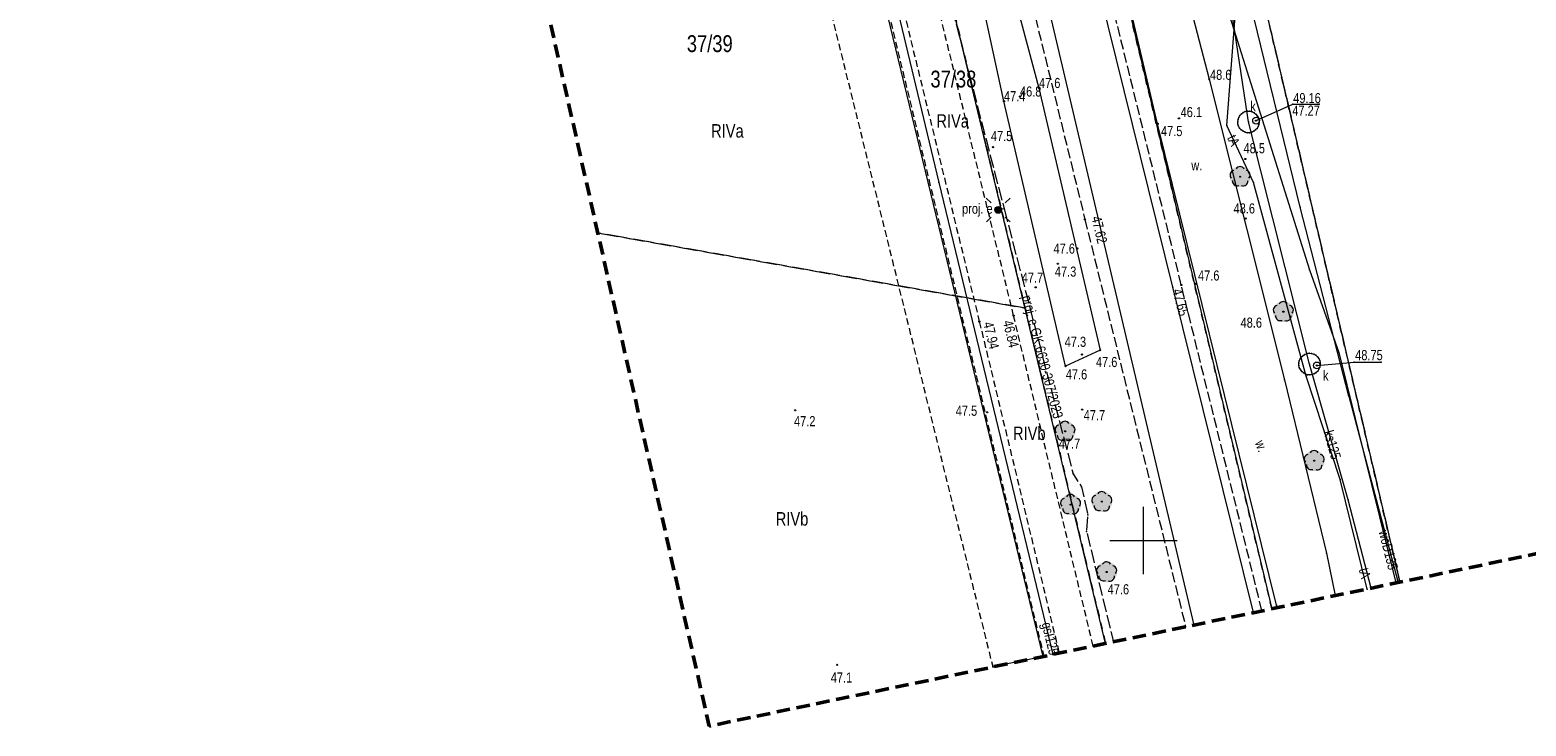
# Model space of a CAD drawing. Header units: metres. Extents: x 6439167 to 6439358, y 6043186 to 6043452.
# Tile 1 of 12: x 6439167 to 6439278, y 6043186 to 6043238. Entities that reach past the tile are written whole.
import ezdxf
from ezdxf.enums import TextEntityAlignment as Align

# ---------------------------------------------------------------- set-up
doc = ezdxf.new("R2010")
doc.units = ezdxf.units.M
for name, pattern in [('L_0_03', [1, 0.5, -0.5]), ('L_0_04', [1.5, 1, -0.5]), ('L_0_06', [2, 1.5, -0.5]), ('L_0_52', [1, 0.75, -0.25]), ('L_0_54', [1.25, 1, -0.25]), ('L_0_5A', [0.75, 0.5, -0.25])]:
    doc.linetypes.add(name, pattern=pattern)
doc.layers.get('0').update_dxf_attribs({"linetype": 'CONTINUOUS', "lineweight": 18})
for name, color, linetype, lineweight, true_color in [('209_Opis_konturu_klasyfikacyjnego', 7, 'CONTINUOUS', 18, 0x008000), ('211_Nr_dzialki', 7, 'CONTINUOUS', 18, 0x008000), ('217_Granica_konturu_klasyfikcyjnego', 7, 'L_0_06', 18, 0x008000), ('218_Granica_uzytku', 7, 'L_0_03', 18, 0x008000), ('nOT_ZagospodarowanieTerenu_P', 7, 'CONTINUOUS', 18, 0x008000), ('przewod_gazowy', 7, 'CONTINUOUS', 18, 0xbfbf00), ('przewod_gazowy_Atr1', 7, 'CONTINUOUS', 18, 0xbfbf00), ('przewod_kanalizacyjny', 7, 'CONTINUOUS', 18, 0x803300), ('przewod_kanalizacyjny_Atr1', 7, 'CONTINUOUS', 18, 0x803300), ('przewod_telekomunikacyjny_podziemny', 7, 'CONTINUOUS', 18, 0xff9100)]:
    doc.layers.add(name, color=color, linetype=linetype, lineweight=lineweight, true_color=true_color)
for name, color, linetype, lineweight in [('219_Linia_granicy', 7, 'CONTINUOUS', 18), ('AAA___MAPA_OPIS', 7, 'CONTINUOUS', 18), ('chodnik', 7, 'CONTINUOUS', 18), ('drzewo_lisciaste', 7, 'CONTINUOUS', 18), ('jezdnia', 7, 'CONTINUOUS', 18), ('komora_podziemna', 7, 'CONTINUOUS', 18), ('latarnia___ob__projektowany', 7, 'CONTINUOUS', 18), ('latarnia___ob__projektowany_Atr17', 7, 'CONTINUOUS', 18), ('nOT_Komunikacja', 7, 'CONTINUOUS', 18), ('nOT_Rzedna', 7, 'CONTINUOUS', 18), ('pikieta_naturalna', 7, 'CONTINUOUS', 18), ('pikieta_naturalna_Atr2', 7, 'CONTINUOUS', 18), ('pikieta_sztuczna', 7, 'CONTINUOUS', 18), ('pikieta_sztuczna_Atr2', 7, 'CONTINUOUS', 18), ('przewod_elektroenergetyczny_podziemny___ob__projektowany', 7, 'CONTINUOUS', 18), ('przewod_elektroenergetyczny_podziemny___ob__projektowany_Atr1', 7, 'CONTINUOUS', 18), ('przewod_telekomunikacyjny_podziemny_Atr1', 7, 'CONTINUOUS', 18), ('przewod_wodociagowy', 7, 'CONTINUOUS', 18), ('przewod_wodociagowy_Atr1', 7, 'CONTINUOUS', 18), ('row_przydrozny__poligon_', 7, 'CONTINUOUS', 18), ('row_przydrozny__poligon__Atr17', 7, 'CONTINUOUS', 18), ('rzedna', 7, 'CONTINUOUS', 18), ('rzedna_Atr2', 7, 'CONTINUOUS', 18), ('rzedna_Atr3', 7, 'CONTINUOUS', 18), ('wlaz_do_komory_lub_kanalu___okragly', 7, 'CONTINUOUS', 18), ('wlaz_do_komory_lub_kanalu___okragly_Atr17', 7, 'CONTINUOUS', 18), ('zadrzewienie__zakrzewienie', 7, 'CONTINUOUS', 18), ('Zakres', 7, 'L_0_04', 50)]:
    doc.layers.add(name, color=color, linetype=linetype, lineweight=lineweight)
doc.styles.add('Arial CE', font='Arial CE.ttf')

# ---------------------------------------------------------------- blocks, each defined once
blk = doc.blocks.new('OTZL')
at = {"linetype": 'Continuous', "lineweight": 13}
blk.add_hatch(color=7, dxfattribs=at).paths.add_polyline_path([(0, -1.54, 1), (0, 1.54, 1)])
at = {"linetype": 'Continuous', "lineweight": 18}
blk.add_hatch(color=0, dxfattribs=at).paths.add_polyline_path([(0, -0.07, 1), (0, 0.07, 1)])
at = {"color": 0, "linetype": 'Continuous', "lineweight": 18}
blk.add_circle((0, 0), 0.0721, dxfattribs=at)
for centre, radius, start, end in [((-0.8, 0.24), 0.7, 101.6336, 222.6141), ((-0.02, 0.82), 0.68, 29.5388, 149.6209), ((0.78, 0.24), 0.7, 318.5035, 78.3664), ((-0.46, -0.64), 0.7, 175.1009, 291.5014), ((0.46, -0.66), 0.7, 249.444, 4.8991)]:
    blk.add_arc(centre, radius, start, end, dxfattribs=at)
blk = doc.blocks.new('SUEO')
at = {"linetype": 'Continuous', "lineweight": 18}
blk.add_hatch(color=7, dxfattribs=at).paths.add_polyline_path([(0, -0.5, 1), (0, 0.5, 1)])
at = {"color": 0, "linetype": 'Continuous', "lineweight": 18, "flags": 128}
for points in [[(-1.06, 1.06), (-1.76, 1.76)], [(1.76, 1.76), (1.06, 1.06)], [(-1.74, -1.74), (-1.06, -1.06)], [(1.06, -1.06), (1.76, -1.76)]]:
    blk.add_lwpolyline(points, dxfattribs=at)
at = {"color": 0, "linetype": 'Continuous', "lineweight": 18}
blk.add_circle((0, 0), 0.5, dxfattribs=at)
blk = doc.blocks.new('OTRN')
at = {"linetype": 'Continuous', "lineweight": 13}
blk.add_hatch(color=0, dxfattribs=at).paths.add_polyline_path([(0, -0.09, 1), (0, 0.09, 1)])
at = {"color": 0, "linetype": 'Continuous', "lineweight": 13}
blk.add_circle((0, 0), 0.0906, dxfattribs=at)

msp = doc.modelspace()

# ---------------------------------------------------------------- hatches: boundary and pattern name
at = {"layer": 'pikieta_naturalna', "linetype": 'Continuous', "lineweight": 18}
for points in [[(6439242.25, 6043233.54, 1), (6439242.25, 6043233.62, 1)], [(6439239.65, 6043232.55, 1), (6439239.65, 6043232.64, 1)], [(6439240.84, 6043232.91, 1), (6439240.84, 6043233, 1)], [(6439238.83, 6043229.14, 1), (6439238.83, 6043229.24, 1)], [(6439257.57, 6043228.26, 1), (6439257.57, 6043228.36, 1)], [(6439257.61, 6043223.86, 1), (6439257.61, 6043223.95, 1)], [(6439245.11, 6043221.62, 1), (6439245.11, 6043221.71, 1)], [(6439243.65, 6043220.5, 1), (6439243.65, 6043220.58, 1)], [(6439253.87, 6043219, 1), (6439253.87, 6043219.09, 1)], [(6439242, 6043218.75, 1), (6439242, 6043218.83, 1)], [(6439260.4, 6043216.94, 1), (6439260.4, 6043217.03, 1)], [(6439245.45, 6043213.75, 1), (6439245.45, 6043213.84, 1)], [(6439246.79, 6043214.08, 1), (6439246.79, 6043214.17, 1)], [(6439244.22, 6043212.89, 1), (6439244.22, 6043212.99, 1)], [(6439224.15, 6043209.62, 1), (6439224.15, 6043209.71, 1)], [(6439238.4, 6043209.46, 1), (6439238.4, 6043209.55, 1)], [(6439245.46, 6043209.67, 1), (6439245.46, 6043209.75, 1)], [(6439244.19, 6043208.05, 1), (6439244.19, 6043208.14, 1)], [(6439247.28, 6043197.62, 1), (6439247.28, 6043197.71, 1)], [(6439227.26, 6043190.72, 1), (6439227.26, 6043190.81, 1)]]:
    msp.add_hatch(color=18, dxfattribs=at).paths.add_polyline_path(points)
at = {"layer": 'pikieta_sztuczna', "linetype": 'Continuous', "lineweight": 18}
for points in [[(6439245.66, 6043223.79, 1), (6439245.66, 6043223.88, 1)], [(6439252.82, 6043218.92, 1), (6439252.82, 6043219, 1)], [(6439237.82, 6043216.21, 1), (6439237.82, 6043216.29, 1)], [(6439240.37, 6043216.63, 1), (6439240.37, 6043216.72, 1)]]:
    msp.add_hatch(color=18, dxfattribs=at).paths.add_polyline_path(points)
at = {"layer": 'rzedna', "linetype": 'Continuous', "lineweight": 18}
for points in [[(6439258.37, 6043231.12, 1), (6439258.37, 6043231.21, 1)], [(6439262.88, 6043212.95, 1), (6439262.88, 6043213.04, 1)]]:
    msp.add_hatch(color=34, dxfattribs=at).paths.add_polyline_path(points)

# ---------------------------------------------------------------- linework, layer by layer
for p in [(6439242.25, 6043233.58), (6439239.65, 6043232.6), (6439240.84, 6043232.95), (6439261.09, 6043232.39), (6439263.06, 6043232.39), (6439257.03, 6043231.24), (6439257.08, 6043231.4), (6439257.16, 6043231.54), (6439257.28, 6043231.66), (6439257.42, 6043231.76), (6439257.57, 6043231.83), (6439257.74, 6043231.86), (6439257.9, 6043231.86), (6439258.07, 6043231.82), (6439258.22, 6043231.75), (6439258.36, 6043231.65), (6439258.46, 6043231.52), (6439258.54, 6043231.38), (6439258.59, 6043231.22), (6439256.21, 6043230.79), (6439257.01, 6043231.07), (6439257.02, 6043230.9), (6439257.07, 6043230.74), (6439257.15, 6043230.6), (6439257.26, 6043230.48), (6439257.4, 6043230.38), (6439257.55, 6043230.31), (6439257.72, 6043230.26), (6439257.81, 6043231.06), (6439257.88, 6043230.26), (6439258.05, 6043230.3), (6439258.2, 6043230.37), (6439258.34, 6043230.47), (6439258.37, 6043231.16), (6439258.37, 6043231.16), (6439258.37, 6043231.16), (6439258.45, 6043230.58), (6439258.53, 6043230.72), (6439258.58, 6043230.88), (6439258.61, 6043231.05), (6439238.83, 6043229.19), (6439257.57, 6043228.31), (6439234.82, 6043226.56), (6439258.17, 6043226.56), (6439239.66, 6043224.62), (6439261.65, 6043224.74), (6439245.66, 6043223.83), (6439257.61, 6043223.9), (6439209.49, 6043222.82), (6439245.11, 6043221.67), (6439243.65, 6043220.54), (6439262.35, 6043220.09), (6439252.82, 6043218.96), (6439242, 6043218.79), (6439252.19, 6043218.8), (6439241.22, 6043217.25), (6439260.4, 6043216.98), (6439237.82, 6043216.25), (6439240.37, 6043216.68), (6439245.45, 6043213.8), (6439246.79, 6043214.12), (6439261.64, 6043213.48), (6439261.73, 6043213.61), (6439261.86, 6043213.73), (6439262, 6043213.81), (6439262.16, 6043213.87), (6439262.32, 6043213.89), (6439262.49, 6043213.88), (6439262.65, 6043213.83), (6439262.8, 6043213.75), (6439262.92, 6043213.64), (6439263.02, 6043213.5), (6439264.51, 6043213.94), (6439244.22, 6043212.94), (6439261.54, 6043213.16), (6439261.55, 6043212.99), (6439261.57, 6043213.32), (6439261.58, 6043212.83), (6439261.66, 6043212.68), (6439261.76, 6043212.54), (6439261.88, 6043212.43), (6439262.03, 6043212.35), (6439262.19, 6043212.3), (6439262.34, 6043213.09), (6439262.36, 6043212.29), (6439262.52, 6043212.31), (6439262.68, 6043212.37), (6439262.82, 6043212.45), (6439262.88, 6043212.99), (6439262.88, 6043212.99), (6439262.95, 6043212.57), (6439263.04, 6043212.7), (6439263.1, 6043213.35), (6439263.11, 6043212.86), (6439263.13, 6043213.19), (6439263.14, 6043213.02), (6439265.66, 6043213.23), (6439267.67, 6043213.23), (6439260.47, 6043211.93), (6439262.09, 6043212.19), (6439265.25, 6043210.71), (6439224.15, 6043209.66), (6439238.4, 6043209.51), (6439245.46, 6043209.71), (6439244.19, 6043208.1), (6439244.78, 6043204.95), (6439264.62, 6043204.52), (6439245.4, 6043203.99), (6439265.2, 6043203.02), (6439245.87, 6043201.91), (6439245.78, 6043200.67), (6439263.61, 6043199.06), (6439247.28, 6043197.66), (6439268.76, 6043196.84), (6439268.88, 6043197.04), (6439268.91, 6043196.88), (6439269.05, 6043196.9), (6439264.24, 6043195.9), (6439266.61, 6043196.39), (6439266.91, 6043196.46), (6439258.18, 6043194.64), (6439258.81, 6043194.77), (6439259.54, 6043194.92), (6439259.88, 6043195.2), (6439259.92, 6043195), (6439253.14, 6043193.59), (6439253.78, 6043193.72), (6439247.19, 6043192.35), (6439247.2, 6043192.35), (6439247.78, 6043192.47), (6439242.57, 6043191.39), (6439242.61, 6043191.4), (6439243.28, 6043191.54), (6439243.75, 6043191.63), (6439246.27, 6043192.16), (6439227.26, 6043190.77), (6439238.83, 6043190.61), (6439238.84, 6043190.61), (6439217.76, 6043186.22)]:
    msp.add_point(p)
at = {"layer": '217_Granica_konturu_klasyfikcyjnego', "lineweight": 18, "flags": 128}
for points in [[(6439244.2, 6043302.98), (6439269.05, 6043196.9)], [(6439241.22, 6043217.25), (6439232.05, 6043255.46)], [(6439241.22, 6043217.25), (6439209.49, 6043222.82)], [(6439209.49, 6043222.82), (6439241.22, 6043217.25)], [(6439247.2, 6043192.35), (6439241.22, 6043217.25)]]:
    msp.add_lwpolyline(points, dxfattribs=at)
at = {"layer": '218_Granica_uzytku', "lineweight": 18, "flags": 128}
for points in [[(6439259.54, 6043194.92), (6439206.54, 6043417.3)], [(6439206.54, 6043417.3), (6439259.54, 6043194.92)], [(6439244.2, 6043302.98), (6439269.05, 6043196.9)], [(6439269.05, 6043196.9), (6439244.2, 6043302.98)], [(6439241.22, 6043217.25), (6439232.05, 6043255.46)], [(6439232.05, 6043255.46), (6439241.22, 6043217.25)], [(6439241.22, 6043217.25), (6439209.49, 6043222.82)], [(6439209.49, 6043222.82), (6439241.22, 6043217.25)], [(6439247.2, 6043192.35), (6439241.22, 6043217.25)], [(6439241.22, 6043217.25), (6439247.2, 6043192.35)]]:
    msp.add_lwpolyline(points, dxfattribs=at)
at = {"layer": '219_Linia_granicy', "linetype": 'Continuous', "lineweight": 18, "flags": 128}
for points in [[(6439206.54, 6043417.3), (6439259.54, 6043194.92)], [(6439253.78, 6043193.72), (6439227.43, 6043305.5)], [(6439247.19, 6043192.35), (6439220.39, 6043304.03)], [(6439242.57, 6043191.39), (6439215.53, 6043302.86)], [(6439244.2, 6043302.98), (6439269.05, 6043196.9)]]:
    msp.add_lwpolyline(points, dxfattribs=at)
at = {"layer": 'AAA___MAPA_OPIS', "linetype": 'Continuous', "lineweight": 18, "flags": 128}
for points in [[(6439250, 6043197.5), (6439250, 6043202.5)], [(6439247.5, 6043200), (6439252.5, 6043200)]]:
    msp.add_lwpolyline(points, dxfattribs=at)
at = {"layer": 'chodnik', "linetype": 'L_0_5A', "lineweight": 18, "flags": 128}
for points in [[(6439229.01, 6043252.41), (6439237.82, 6043216.25)], [(6439240.37, 6043216.68), (6439231.49, 6043253.04)], [(6439237.82, 6043216.25), (6439243.75, 6043191.63)], [(6439246.27, 6043192.16), (6439240.37, 6043216.68)]]:
    msp.add_lwpolyline(points, dxfattribs=at)
at = {"layer": 'drzewo_lisciaste', "color": 94, "true_color": 0x009900}
for p in [(6439257.19, 6043227), (6439260.4, 6043216.98), (6439244.19, 6043208.1), (6439244.6, 6043202.66), (6439246.92, 6043202.88), (6439247.28, 6043197.66)]:
    msp.add_point(p, dxfattribs=at)
at = {"layer": 'jezdnia', "linetype": 'L_0_52', "lineweight": 18, "flags": 128}
for points in [[(6439252.82, 6043218.96), (6439238.49, 6043277.2)], [(6439238.89, 6043251.43), (6439245.66, 6043223.83)], [(6439245.66, 6043223.83), (6439253.14, 6043193.59)], [(6439258.81, 6043194.77), (6439252.82, 6043218.96)]]:
    msp.add_lwpolyline(points, dxfattribs=at)
at = {"layer": 'komora_podziemna', "color": 36, "linetype": 'Continuous', "lineweight": 18, "true_color": 0x803300, "flags": 128}
for points in [[(6439258.46, 6043231.52), (6439258.54, 6043231.38), (6439258.59, 6043231.22), (6439258.61, 6043231.05), (6439258.58, 6043230.88), (6439258.53, 6043230.72), (6439258.45, 6043230.58), (6439258.34, 6043230.47), (6439258.2, 6043230.37), (6439258.05, 6043230.3), (6439257.88, 6043230.26), (6439257.72, 6043230.26), (6439257.55, 6043230.31), (6439257.4, 6043230.38), (6439257.26, 6043230.48), (6439257.15, 6043230.6), (6439257.07, 6043230.74), (6439257.02, 6043230.9), (6439257.01, 6043231.07), (6439257.03, 6043231.24), (6439257.08, 6043231.4), (6439257.16, 6043231.54), (6439257.28, 6043231.66), (6439257.42, 6043231.76), (6439257.57, 6043231.83), (6439257.74, 6043231.86), (6439257.9, 6043231.86), (6439258.07, 6043231.82), (6439258.22, 6043231.75), (6439258.36, 6043231.65)], [(6439261.76, 6043212.54), (6439261.66, 6043212.68), (6439261.58, 6043212.83), (6439261.55, 6043212.99), (6439261.54, 6043213.16), (6439261.57, 6043213.32), (6439261.64, 6043213.48), (6439261.73, 6043213.61), (6439261.86, 6043213.73), (6439262, 6043213.81), (6439262.16, 6043213.87), (6439262.32, 6043213.89), (6439262.49, 6043213.88), (6439262.65, 6043213.83), (6439262.8, 6043213.75), (6439262.92, 6043213.64), (6439263.02, 6043213.5), (6439263.1, 6043213.35), (6439263.13, 6043213.19), (6439263.14, 6043213.02), (6439263.11, 6043212.86), (6439263.04, 6043212.7), (6439262.95, 6043212.57), (6439262.82, 6043212.45), (6439262.68, 6043212.37), (6439262.52, 6043212.31), (6439262.36, 6043212.29), (6439262.19, 6043212.3), (6439262.03, 6043212.35), (6439261.88, 6043212.43)]]:
    msp.add_lwpolyline(points, close=True, dxfattribs=at)
at = {"layer": 'latarnia___ob__projektowany'}
msp.add_point((6439239.22, 6043224.53), dxfattribs=at)
at = {"layer": 'nOT_Komunikacja', "linetype": 'Continuous', "lineweight": 18, "flags": 128}
for points in [[(6439259.92, 6043195), (6439259.88, 6043195.2), (6439251.06, 6043230.93), (6439246.03, 6043252.32), (6439240.86, 6043273.44), (6439236.67, 6043292.88), (6439236.46, 6043294.48), (6439237.14, 6043296.96), (6439237.71, 6043297.98)], [(6439241.87, 6043297.06), (6439240.61, 6043296.25), (6439239.15, 6043294.48), (6439239.22, 6043292), (6439243.69, 6043274.55), (6439249.53, 6043254.76), (6439254.89, 6043234.24), (6439260.47, 6043211.93), (6439263.61, 6043199.06), (6439264.24, 6043195.9)]]:
    msp.add_lwpolyline(points, dxfattribs=at)
at = {"layer": 'nOT_Rzedna'}
for p in [(6439254.89, 6043234.24), (6439252.64, 6043231.33), (6439251.06, 6043230.93)]:
    msp.add_point(p, dxfattribs=at)
at = {"layer": 'nOT_ZagospodarowanieTerenu_P'}
msp.add_point((6439262.69, 6043205.92), dxfattribs=at)
at = {"layer": 'pikieta_naturalna', "linetype": 'Continuous', "lineweight": 18}
for centre in [(6439242.25, 6043233.58), (6439239.65, 6043232.6), (6439240.84, 6043232.95), (6439238.83, 6043229.19), (6439257.57, 6043228.31), (6439257.61, 6043223.9), (6439245.11, 6043221.67), (6439243.65, 6043220.54), (6439253.87, 6043219.05), (6439242, 6043218.79), (6439260.4, 6043216.98), (6439245.45, 6043213.8), (6439246.79, 6043214.12), (6439244.22, 6043212.94), (6439224.15, 6043209.66), (6439238.4, 6043209.51), (6439245.46, 6043209.71), (6439244.19, 6043208.1), (6439247.28, 6043197.66), (6439227.26, 6043190.77)]:
    msp.add_circle(centre, 0.045, dxfattribs=at)
at = {"layer": 'pikieta_sztuczna', "linetype": 'Continuous', "lineweight": 18}
for centre in [(6439245.66, 6043223.83), (6439252.82, 6043218.96), (6439237.82, 6043216.25), (6439240.37, 6043216.68)]:
    msp.add_circle(centre, 0.045, dxfattribs=at)
at = {"layer": 'przewod_elektroenergetyczny_podziemny___ob__projektowany', "color": 1, "linetype": 'L_0_54', "lineweight": 18, "true_color": 0xff0000, "flags": 128}
for points in [[(6439231, 6043258.96), (6439234.2, 6043245.62), (6439239.66, 6043224.62), (6439239.22, 6043224.53)], [(6439239.66, 6043224.62), (6439244.78, 6043204.95), (6439245.4, 6043203.99), (6439245.87, 6043201.91), (6439245.78, 6043200.67), (6439247.78, 6043192.47)]]:
    msp.add_lwpolyline(points, dxfattribs=at)
at = {"layer": 'przewod_gazowy', "linetype": 'Continuous', "lineweight": 18, "flags": 128}
msp.add_lwpolyline([(6439210.34, 6043328.44), (6439210.59, 6043327.31), (6439216.39, 6043303.02), (6439224.76, 6043268.5), (6439234.82, 6043226.56), (6439243.28, 6043191.54)], dxfattribs=at)
at = {"layer": 'przewod_kanalizacyjny', "linetype": 'Continuous', "lineweight": 18, "flags": 128}
msp.add_lwpolyline([(6439266.91, 6043196.46), (6439265.2, 6043203.02), (6439262.34, 6043213.09), (6439257.81, 6043231.06), (6439256.01, 6043243.03), (6439250.68, 6043262.55), (6439242.29, 6043293.83), (6439241.66, 6043296.82), (6439237.18, 6043317.26), (6439236.64, 6043319.3), (6439236.59, 6043319.52)], dxfattribs=at)
at = {"layer": 'przewod_telekomunikacyjny_podziemny', "linetype": 'Continuous', "lineweight": 18, "flags": 128}
for points in [[(6439211.29, 6043418.25), (6439214.92, 6043407.25), (6439219.28, 6043390.58), (6439224.63, 6043368.26), (6439229.24, 6043346.26), (6439231.22, 6043330.78), (6439234.97, 6043317.05), (6439240.68, 6043296.41), (6439247.91, 6043270.22), (6439250.58, 6043258.93), (6439253.14, 6043251.73), (6439255.17, 6043242.89), (6439262.35, 6043220.09), (6439264.51, 6043213.94), (6439268.76, 6043196.84)], [(6439258.18, 6043194.64), (6439252.19, 6043218.8), (6439235.98, 6043284.32), (6439230.69, 6043306.47), (6439225.7, 6043326.36)], [(6439266.61, 6043196.39), (6439264.62, 6043204.52), (6439262.09, 6043212.19), (6439258.17, 6043226.56), (6439256.21, 6043230.79), (6439256.79, 6043238.56), (6439253.81, 6043249.63), (6439247.97, 6043269.55)]]:
    msp.add_lwpolyline(points, dxfattribs=at)
at = {"layer": 'przewod_wodociagowy', "color": 5, "linetype": 'Continuous', "lineweight": 18, "true_color": 0x0000ff, "flags": 128}
for points in [[(6439265.25, 6043210.71), (6439261.65, 6043224.74), (6439256.51, 6043245.76), (6439255.21, 6043250.24), (6439252.45, 6043261.46), (6439249.59, 6043273.27), (6439249.2, 6043274.22), (6439244.99, 6043290.8), (6439242.95, 6043297.43)], [(6439265.25, 6043210.71), (6439268.88, 6043197.04), (6439268.91, 6043196.88)]]:
    msp.add_lwpolyline(points, dxfattribs=at)
at = {"layer": 'row_przydrozny__poligon_', "linetype": 'Continuous', "lineweight": 18, "flags": 128}
msp.add_lwpolyline([(6439237.11, 6043252.75), (6439242.25, 6043233.58), (6439246.79, 6043214.12), (6439244.22, 6043212.94), (6439239.65, 6043232.6), (6439235.36, 6043252.43)], close=True, dxfattribs=at)
at = {"layer": 'rzedna', "color": 34, "linetype": 'Continuous', "lineweight": 18, "true_color": 0x994c00}
for centre in [(6439258.37, 6043231.16), (6439262.88, 6043212.99)]:
    msp.add_circle(centre, 0.045, dxfattribs=at)
at = {"layer": 'rzedna_Atr2', "linetype": 'Continuous', "lineweight": 18, "flags": 128}
for points in [[(6439258.37, 6043231.16), (6439261.09, 6043232.39), (6439263.06, 6043232.39)], [(6439262.88, 6043212.99), (6439265.66, 6043213.23), (6439267.67, 6043213.23)]]:
    msp.add_lwpolyline(points, dxfattribs=at)
at = {"layer": 'wlaz_do_komory_lub_kanalu___okragly', "linetype": 'Continuous', "lineweight": 13}
for centre in [(6439258.37, 6043231.16), (6439262.88, 6043212.99)]:
    msp.add_circle(centre, 0.25, dxfattribs=at)
at = {"layer": 'zadrzewienie__zakrzewienie', "linetype": 'L_0_5A', "lineweight": 18, "flags": 128}
msp.add_lwpolyline([(6439242.61, 6043191.4), (6439238.84, 6043190.61), (6439224.83, 6043247.27), (6439228.88, 6043248.3)], close=True, dxfattribs=at)
at = {"layer": 'Zakres', "lineweight": 50, "flags": 128}
msp.add_lwpolyline([(6439167.32, 6043409.46), (6439237.59, 6043423.5), (6439256.64, 6043347.97), (6439351.43, 6043307.74), (6439326.14, 6043247.45), (6439277.59, 6043265.79), (6439292.27, 6043201.74), (6439217.76, 6043186.22)], close=True, dxfattribs=at)

# ---------------------------------------------------------------- block references
at = {"layer": 'drzewo_lisciaste', "color": 94, "linetype": 'Continuous', "xscale": 0.5, "yscale": 0.5, "zscale": 0.5}
for p in [(6439257.19, 6043227), (6439260.4, 6043216.98), (6439244.19, 6043208.1), (6439244.6, 6043202.66), (6439246.92, 6043202.88), (6439247.28, 6043197.66)]:
    msp.add_blockref('OTZL', p, dxfattribs=at)
at = {"layer": 'latarnia___ob__projektowany', "color": 18, "linetype": 'Continuous', "xscale": 0.5, "yscale": 0.5, "zscale": 0.5}
msp.add_blockref('SUEO', (6439239.22, 6043224.53), dxfattribs=at)
at = {"layer": 'nOT_Rzedna', "linetype": 'Continuous', "xscale": 0.5, "yscale": 0.5, "zscale": 0.5}
for p in [(6439254.89, 6043234.24), (6439252.64, 6043231.33), (6439251.06, 6043230.93)]:
    msp.add_blockref('OTRN', p, dxfattribs=at)
at = {"layer": 'nOT_ZagospodarowanieTerenu_P', "linetype": 'Continuous', "xscale": 0.5, "yscale": 0.5, "zscale": 0.5}
msp.add_blockref('OTZL', (6439262.69, 6043205.92), dxfattribs=at)

# ---------------------------------------------------------------- texts
at = {"layer": '209_Opis_konturu_klasyfikacyjnego', "style": 'Arial CE', "width": 0.78}
for s, p in [('RIVa', (6439234.63, 6043231.64)), ('RIVa', (6439217.9, 6043230.9)), ('RIVb', (6439240.32, 6043208.45)), ('RIVb', (6439222.7, 6043202.1))]:
    msp.add_text(s, height=1, dxfattribs=at).set_placement(p, align=Align.TOP_LEFT)
at = {"layer": '211_Nr_dzialki', "style": 'Arial CE', "width": 0.78}
for s, p in [('37/39', (6439216.1, 6043237.5)), ('37/38', (6439234.19, 6043234.87))]:
    msp.add_text(s, height=1.25, dxfattribs=at).set_placement(p, align=Align.TOP_LEFT)
at = {"layer": 'latarnia___ob__projektowany_Atr17', "color": 18, "style": 'Arial CE', "width": 0.78}
msp.add_text('proj. e', height=0.75, dxfattribs=at).set_placement((6439236.54, 6043225), align=Align.TOP_LEFT)
at = {"layer": 'nOT_Komunikacja', "style": 'Arial CE', "width": 0.78}
msp.add_text('w.', height=0.75, rotation=-360, dxfattribs=at).set_placement((6439253.56, 6043228.22), align=Align.TOP_LEFT)
at = {"layer": 'nOT_Rzedna', "style": 'Arial CE', "width": 0.78}
for s, p in [('48.6', (6439254.95, 6043234.94)), ('46.1', (6439252.77, 6043232.17)), ('47.5', (6439251.31, 6043230.76))]:
    msp.add_text(s, height=0.75, rotation=-360, dxfattribs=at).set_placement(p, align=Align.TOP_LEFT)
at = {"layer": 'pikieta_naturalna_Atr2', "color": 18, "style": 'Arial CE', "width": 0.78}
for s, p in [('46.8', (6439240.84, 6043233.7)), ('47.6', (6439242.25, 6043234.33)), ('47.4', (6439239.65, 6043233.35)), ('47.5', (6439238.68, 6043230.39)), ('48.5', (6439257.44, 6043229.49)), ('48.6', (6439256.7, 6043225.02)), ('47.6', (6439243.33, 6043222.04)), ('47.3', (6439243.43, 6043220.33)), ('47.7', (6439240.97, 6043219.88)), ('47.6', (6439254.06, 6043220.04)), ('48.6', (6439257.22, 6043216.54)), ('47.3', (6439244.16, 6043215.12)), ('47.6', (6439246.48, 6043213.62)), ('47.6', (6439244.24, 6043212.7)), ('47.2', (6439224.06, 6043209.23)), ('47.5', (6439236.07, 6043210)), ('47.7', (6439245.57, 6043209.67)), ('47.7', (6439243.72, 6043207.56)), ('47.6', (6439247.35, 6043196.75)), ('47.1', (6439226.79, 6043190.2))]:
    msp.add_text(s, height=0.75, dxfattribs=at).set_placement(p, align=Align.TOP_LEFT)
at = {"layer": 'pikieta_sztuczna_Atr2', "color": 18, "style": 'Arial CE', "width": 0.78}
for s, rotation, p in [('47.62', 283.5, (6439246.86, 6043224.14)), ('47.65', 284.7, (6439252.87, 6043218.76)), ('47.94', -76.5, (6439238.83, 6043216.3)), ('46.84', 283.5, (6439240.29, 6043216.41))]:
    msp.add_text(s, height=0.75, rotation=rotation, dxfattribs=at).set_placement(p, align=Align.TOP_LEFT)
at = {"layer": 'przewod_elektroenergetyczny_podziemny___ob__projektowany_Atr1', "color": 1, "style": 'Arial CE', "width": 0.78}
msp.add_text('proj. e GK.6630-307/2023', height=0.75, rotation=284.6, dxfattribs=at).set_placement((6439241.69, 6043218.28), align=Align.TOP_LEFT)
at = {"layer": 'przewod_gazowy_Atr1', "style": 'Arial CE', "width": 0.78}
msp.add_text('gsI125', height=0.75, rotation=283.6, dxfattribs=at).set_placement((6439243.17, 6043194), align=Align.TOP_LEFT)
at = {"layer": 'przewod_kanalizacyjny_Atr1', "style": 'Arial CE', "width": 0.78}
msp.add_text('ks125', height=0.75, rotation=285.9, dxfattribs=at).set_placement((6439264.1, 6043208.25), align=Align.TOP_LEFT)
at = {"layer": 'przewod_telekomunikacyjny_podziemny_Atr1', "color": 30, "style": 'Arial CE', "width": 0.78}
for rotation, p in [(-65.1, (6439256.88, 6043230.2)), (-76.3, (6439266.72, 6043198.03))]:
    msp.add_text('tA', height=0.75, rotation=rotation, dxfattribs=at).set_placement(p, align=Align.TOP_LEFT)
at = {"layer": 'przewod_wodociagowy_Atr1', "color": 5, "style": 'Arial CE', "width": 0.78}
msp.add_text('woD135', height=0.75, rotation=284.3, dxfattribs=at).set_placement((6439268.19, 6043200.84), align=Align.TOP_LEFT)
at = {"layer": 'row_przydrozny__poligon__Atr17', "color": 18, "style": 'Arial CE', "width": 0.78}
msp.add_text('w.', height=0.75, rotation=290.4, dxfattribs=at).set_placement((6439258.97, 6043207.52), align=Align.TOP_LEFT)
at = {"layer": 'rzedna_Atr2', "color": 36, "style": 'Arial CE', "width": 0.78}
for s, p in [('49.16', (6439261.13, 6043233.21)), ('48.75', (6439265.73, 6043214.13))]:
    msp.add_text(s, height=0.75, dxfattribs=at).set_placement(p, align=Align.TOP_LEFT)
at = {"layer": 'rzedna_Atr3', "color": 36, "style": 'Arial CE', "width": 0.78}
msp.add_text('47.27', height=0.75, dxfattribs=at).set_placement((6439261.06, 6043232.28), align=Align.TOP_LEFT)
at = {"layer": 'wlaz_do_komory_lub_kanalu___okragly_Atr17', "color": 36, "style": 'Arial CE', "width": 0.78}
for p in [(6439257.94, 6043232.6), (6439263.34, 6043212.62)]:
    msp.add_text('k', height=0.75, dxfattribs=at).set_placement(p, align=Align.TOP_LEFT)

doc.saveas('drawing.dxf')
